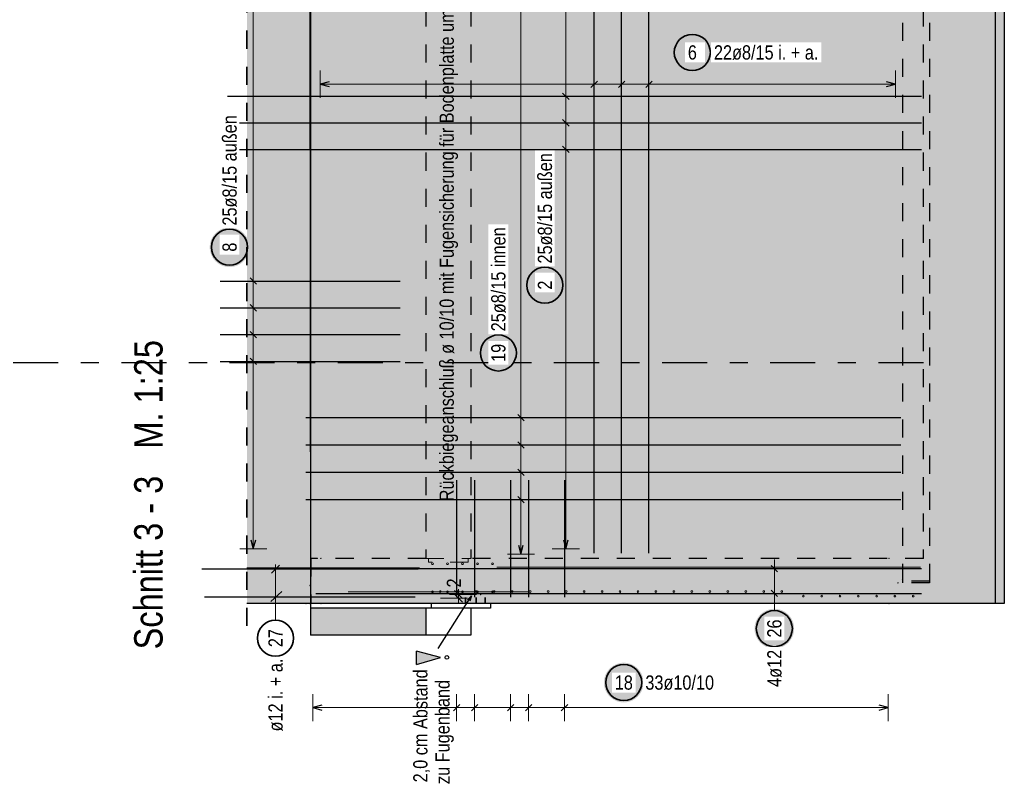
# Model space of a CAD drawing. Header units: millimetres. Extents: x -4 to 30.7, y -2.9 to 30.7.
# Tile 37 of 39: x 20.2 to 25.7, y 13.9 to 18.1. Entities that reach past the tile are written whole.
import ezdxf

# ---------------------------------------------------------------- set-up
doc = ezdxf.new("R2010")
doc.units = ezdxf.units.MM
doc.linetypes.add('DASHDOTX2', pattern=[2, 1, -0.5, 0, -0.5])
doc.linetypes.add('HIDDEN', pattern=[0.375, 0.25, -0.125])
for name, color, linetype, lineweight in [('Achsen', 7, 'Continuous', 20), ('Geschnittene Kanten', 7, 'Continuous', 20), ('nplo Bewehrung', 7, 'Continuous', 20), ('Schraffuren', 7, 'Continuous', 20)]:
    doc.layers.add(name, color=color, linetype=linetype, lineweight=lineweight)
doc.styles.add('Arial Narrow', font='ARIALN.TTF')
doc.dimstyles.new('Arch_Strakon_dimstyle', dxfattribs={"dimtxt": 12.5, "dimasz": 1, "dimexe": 1.25, "dimexo": 0.0625, "dimgap": 1, "dimtad": 0, "dimdec": 5, "dimzin": 12, "dimdsep": 46, "dimtxsty": 'Arial Narrow', "dimblk": 'Arrowhead_Tick', "dimsah": 1, "dimcen": 0, "dimse1": 1, "dimse2": 1, "dimclrd": 6, "dimclrt": 2, "dimazin": 0, "dimtfac": 1, "dimtdec": 4, "dimtmove": 0, "dimatfit": 3, "dimldrblk": 'NONE', "dimfxl": 1, "dimtvp": 1, "dimtolj": 1, "dimtzin": 0, "dimlwd": 13, "dimarcsym": 2})

# ---------------------------------------------------------------- blocks, each defined once
blk = doc.blocks.new('Arrowhead_Tick')
at = {"color": 0, "linetype": 'Continuous', "lineweight": -2}
for p, q in [((0, 10), (0, -5)), ((-1, 0), (0, 0)), ((5, 0), (0, 0))]:
    blk.add_line(p, q, dxfattribs=at)
at = {"color": 2, "linetype": 'Continuous', "lineweight": 35}
blk.add_line((2.21, 2.21), (-2.21, -2.21), dxfattribs=at)
blk = doc.blocks.new('*D16')
at = {"color": 6, "linetype": 'Continuous', "lineweight": 13}
for p, q in [((22.6222, 14.9457), (22.6222, 14.9557)), ((22.6222, 14.9157), (22.6222, 14.9357)), ((22.6222, 14.9057), (22.6222, 14.8957))]:
    blk.add_line(p, q, dxfattribs=at)
at = {"layer": 'Defpoints', "color": 0}
for p in [(22.6222, 14.9357), (22.746, 14.9357), (22.7677, 14.9157)]:
    blk.add_point(p, dxfattribs=at)
at = {"color": 6, "lineweight": 13, "xscale": 0.01, "yscale": 0.01, "zscale": 0.01}
for p, rotation in [((22.6222, 14.9157), 90), ((22.6222, 14.9357), 270)]:
    blk.add_blockref('Arrowhead_Tick', p, dxfattribs=dict(at, rotation=rotation))
at = {"color": 2, "lineweight": 35, "insert": (22.5972, 14.9998), "char_height": 0.07875, "attachment_point": 5, "rotation": 90, "style": 'Arial Narrow'}
blk.add_mtext('\\A1;2', dxfattribs=at)
blk = doc.blocks.new('_None')

msp = doc.modelspace()

# ---------------------------------------------------------------- hatches: boundary and pattern name
at = {"lineweight": 25, "true_color": 0xcef2bf}
for points in [[(25.200965, 14.885658), (25.600965, 14.885658), (25.600965, 19.410669), (25.200965, 19.410669)], [(21.802581, 14.885658), (25.200965, 14.885658), (25.200965, 19.035669), (21.799412, 19.035669)]]:
    msp.add_hatch(color=254, dxfattribs=at).paths.add_polyline_path(points)
at = {"lineweight": 25, "true_color": 0xffffff}
for points in [[(24.029913, 17.941532), (24.029846, 17.945371), (24.029645, 17.949205), (24.02931, 17.95303), (24.028842, 17.956841), (24.028242, 17.960633), (24.027509, 17.964402), (24.026645, 17.968143), (24.025652, 17.971852), (24.024529, 17.975524), (24.023279, 17.979154), (24.021903, 17.982739), (24.020403, 17.986273), (24.01878, 17.989753), (24.017037, 17.993174), (24.015176, 17.996532), (24.013198, 17.999823), (24.011107, 18.003043), (24.008905, 18.006188), (24.006594, 18.009255), (24.004178, 18.012239), (24.001659, 18.015136), (23.99904, 18.017944), (23.996325, 18.020659), (23.993517, 18.023278), (23.99062, 18.025797), (23.987636, 18.028213), (23.984569, 18.030524), (23.981424, 18.032726), (23.978204, 18.034817), (23.974913, 18.036795), (23.971555, 18.038656), (23.968134, 18.040399), (23.964654, 18.042022), (23.96112, 18.043522), (23.957535, 18.044898), (23.953905, 18.046148), (23.950233, 18.047271), (23.946524, 18.048264), (23.942783, 18.049128), (23.939014, 18.049861), (23.935222, 18.050461), (23.931411, 18.050929), (23.927586, 18.051264), (23.923752, 18.051465), (23.919913, 18.051532), (23.916074, 18.051465), (23.91224, 18.051264), (23.908415, 18.050929), (23.904604, 18.050461), (23.900812, 18.049861), (23.897043, 18.049128), (23.893302, 18.048264), (23.889593, 18.047271), (23.885921, 18.046148), (23.882291, 18.044898), (23.878706, 18.043522), (23.875172, 18.042022), (23.871692, 18.040399), (23.868271, 18.038656), (23.864913, 18.036795), (23.861622, 18.034817), (23.858402, 18.032726), (23.855257, 18.030524), (23.85219, 18.028213), (23.849206, 18.025797), (23.846309, 18.023278), (23.843501, 18.020659), (23.840786, 18.017944), (23.838167, 18.015136), (23.835648, 18.012239), (23.833232, 18.009255), (23.830921, 18.006188), (23.828719, 18.003043), (23.826628, 17.999823), (23.82465, 17.996532), (23.822789, 17.993174), (23.821046, 17.989753), (23.819423, 17.986273), (23.817923, 17.982739), (23.816547, 17.979154), (23.815297, 17.975524), (23.814174, 17.971852), (23.81318, 17.968143), (23.812317, 17.964402), (23.811584, 17.960633), (23.810983, 17.956841), (23.810516, 17.95303), (23.810181, 17.949205), (23.80998, 17.945371), (23.809913, 17.941532), (23.80998, 17.937693), (23.810181, 17.933859), (23.810516, 17.930034), (23.810983, 17.926223), (23.811584, 17.922431), (23.812317, 17.918662), (23.81318, 17.91492), (23.814174, 17.911212), (23.815297, 17.90754), (23.816547, 17.90391), (23.817923, 17.900325), (23.819423, 17.896791), (23.821046, 17.893311), (23.822789, 17.88989), (23.82465, 17.886532), (23.826628, 17.883241), (23.828719, 17.880021), (23.830921, 17.876876), (23.833232, 17.873809), (23.835648, 17.870825), (23.838167, 17.867928), (23.840786, 17.865119), (23.843501, 17.862405), (23.846309, 17.859786), (23.849206, 17.857267), (23.85219, 17.854851), (23.855257, 17.85254), (23.858402, 17.850338), (23.861622, 17.848247), (23.864913, 17.846269), (23.868271, 17.844408), (23.871692, 17.842665), (23.875172, 17.841042), (23.878706, 17.839542), (23.882291, 17.838166), (23.885921, 17.836916), (23.889593, 17.835793), (23.893302, 17.834799), (23.897043, 17.833936), (23.900812, 17.833203), (23.904604, 17.832602), (23.908415, 17.832134), (23.91224, 17.8318), (23.916074, 17.831599), (23.919913, 17.831532), (23.923752, 17.831599), (23.927586, 17.8318), (23.931411, 17.832134), (23.935222, 17.832602), (23.939014, 17.833203), (23.942783, 17.833936), (23.946524, 17.834799), (23.950233, 17.835793), (23.953905, 17.836916), (23.957535, 17.838166), (23.96112, 17.839542), (23.964654, 17.841042), (23.968134, 17.842665), (23.971555, 17.844408), (23.974913, 17.846269), (23.978204, 17.848247), (23.981424, 17.850338), (23.984569, 17.85254), (23.987636, 17.854851), (23.99062, 17.857267), (23.993517, 17.859786), (23.996325, 17.862405), (23.99904, 17.865119), (24.001659, 17.867928), (24.004178, 17.870825), (24.006594, 17.873809), (24.008905, 17.876876), (24.011107, 17.880021), (24.013198, 17.883241), (24.015176, 17.886532), (24.017037, 17.88989), (24.01878, 17.893311), (24.020403, 17.896791), (24.021903, 17.900325), (24.023279, 17.90391), (24.024529, 17.90754), (24.025652, 17.911212), (24.026645, 17.91492), (24.027509, 17.918662), (24.028242, 17.922431), (24.028842, 17.926223), (24.02931, 17.930034), (24.029645, 17.933859)], [(21.462309, 16.861414), (21.462242, 16.865253), (21.462041, 16.869087), (21.461706, 16.872912), (21.461238, 16.876723), (21.460638, 16.880516), (21.459905, 16.884285), (21.459042, 16.888026), (21.458048, 16.891734), (21.456925, 16.895406), (21.455675, 16.899036), (21.454299, 16.902621), (21.452799, 16.906155), (21.451176, 16.909635), (21.449433, 16.913056), (21.447572, 16.916414), (21.445594, 16.919705), (21.443503, 16.922925), (21.441301, 16.926071), (21.43899, 16.929137), (21.436574, 16.932121), (21.434055, 16.935019), (21.431436, 16.937827), (21.428721, 16.940542), (21.425913, 16.94316), (21.423016, 16.945679), (21.420032, 16.948095), (21.416965, 16.950406), (21.41382, 16.952608), (21.4106, 16.9547), (21.407309, 16.956677), (21.403951, 16.958538), (21.40053, 16.960282), (21.39705, 16.961904), (21.393516, 16.963404), (21.389931, 16.96478), (21.386301, 16.96603), (21.382629, 16.967153), (21.37892, 16.968147), (21.375179, 16.96901), (21.37141, 16.969743), (21.367618, 16.970344), (21.363807, 16.970812), (21.359982, 16.971146), (21.356148, 16.971347), (21.352309, 16.971414), (21.34847, 16.971347), (21.344636, 16.971146), (21.340811, 16.970812), (21.337, 16.970344), (21.333208, 16.969743), (21.329439, 16.96901), (21.325698, 16.968147), (21.321989, 16.967153), (21.318317, 16.96603), (21.314687, 16.96478), (21.311102, 16.963404), (21.307568, 16.961904), (21.304088, 16.960282), (21.300667, 16.958538), (21.297309, 16.956677), (21.294018, 16.9547), (21.290798, 16.952608), (21.287653, 16.950406), (21.284586, 16.948095), (21.281602, 16.945679), (21.278705, 16.94316), (21.275897, 16.940542), (21.273182, 16.937827), (21.270563, 16.935019), (21.268044, 16.932121), (21.265628, 16.929137), (21.263317, 16.926071), (21.261115, 16.922925), (21.259024, 16.919705), (21.257046, 16.916414), (21.255185, 16.913056), (21.253442, 16.909635), (21.251819, 16.906155), (21.250319, 16.902621), (21.248943, 16.899036), (21.247693, 16.895406), (21.24657, 16.891734), (21.245576, 16.888026), (21.244713, 16.884285), (21.24398, 16.880516), (21.243379, 16.876723), (21.242912, 16.872912), (21.242577, 16.869087), (21.242376, 16.865253), (21.242309, 16.861414), (21.242376, 16.857575), (21.242577, 16.853741), (21.242912, 16.849916), (21.243379, 16.846105), (21.24398, 16.842313), (21.244713, 16.838544), (21.245576, 16.834803), (21.24657, 16.831094), (21.247693, 16.827422), (21.248943, 16.823792), (21.250319, 16.820208), (21.251819, 16.816673), (21.253442, 16.813193), (21.255185, 16.809772), (21.257046, 16.806414), (21.259024, 16.803123), (21.261115, 16.799903), (21.263317, 16.796758), (21.265628, 16.793691), (21.268044, 16.790708), (21.270563, 16.78781), (21.273182, 16.785002), (21.275897, 16.782287), (21.278705, 16.779668), (21.281602, 16.777149), (21.284586, 16.774733), (21.287653, 16.772422), (21.290798, 16.77022), (21.294018, 16.768129), (21.297309, 16.766151), (21.300667, 16.76429), (21.304088, 16.762547), (21.307568, 16.760924), (21.311102, 16.759424), (21.314687, 16.758048), (21.318317, 16.756798), (21.321989, 16.755675), (21.325698, 16.754682), (21.329439, 16.753818), (21.333208, 16.753085), (21.337, 16.752485), (21.340811, 16.752017), (21.344636, 16.751682), (21.34847, 16.751481), (21.352309, 16.751414), (21.356148, 16.751481), (21.359982, 16.751682), (21.363807, 16.752017), (21.367618, 16.752485), (21.37141, 16.753085), (21.375179, 16.753818), (21.37892, 16.754682), (21.382629, 16.755675), (21.386301, 16.756798), (21.389931, 16.758048), (21.393516, 16.759424), (21.39705, 16.760924), (21.40053, 16.762547), (21.403951, 16.76429), (21.407309, 16.766151), (21.4106, 16.768129), (21.41382, 16.77022), (21.416965, 16.772422), (21.420032, 16.774733), (21.423016, 16.777149), (21.425913, 16.779668), (21.428721, 16.782287), (21.431436, 16.785002), (21.434055, 16.78781), (21.436574, 16.790708), (21.43899, 16.793691), (21.441301, 16.796758), (21.443503, 16.799903), (21.445594, 16.803123), (21.447572, 16.806414), (21.449433, 16.809772), (21.451176, 16.813193), (21.452799, 16.816673), (21.454299, 16.820208), (21.455675, 16.823792), (21.456925, 16.827422), (21.458048, 16.831094), (21.459042, 16.834803), (21.459905, 16.838544), (21.460638, 16.842313), (21.461238, 16.846105), (21.461706, 16.849916), (21.462041, 16.853741)], [(23.211924, 16.650911), (23.211857, 16.65475), (23.211656, 16.658584), (23.211322, 16.662409), (23.210854, 16.66622), (23.210253, 16.670012), (23.20952, 16.673781), (23.208657, 16.677522), (23.207663, 16.681231), (23.20654, 16.684903), (23.20529, 16.688533), (23.203914, 16.692118), (23.202414, 16.695652), (23.200792, 16.699132), (23.199048, 16.702553), (23.197187, 16.705911), (23.19521, 16.709202), (23.193118, 16.712422), (23.190916, 16.715567), (23.188605, 16.718634), (23.186189, 16.721618), (23.18367, 16.724515), (23.181052, 16.727323), (23.178337, 16.730038), (23.175529, 16.732657), (23.172631, 16.735176), (23.169647, 16.737592), (23.166581, 16.739903), (23.163435, 16.742105), (23.160215, 16.744196), (23.156924, 16.746174), (23.153566, 16.748035), (23.150145, 16.749778), (23.146665, 16.751401), (23.143131, 16.752901), (23.139546, 16.754277), (23.135916, 16.755527), (23.132244, 16.75665), (23.128536, 16.757644), (23.124795, 16.758507), (23.121026, 16.75924), (23.117233, 16.759841), (23.113422, 16.760308), (23.109597, 16.760643), (23.105763, 16.760844), (23.101924, 16.760911), (23.098085, 16.760844), (23.094251, 16.760643), (23.090426, 16.760308), (23.086615, 16.759841), (23.082823, 16.75924), (23.079054, 16.758507), (23.075313, 16.757644), (23.071604, 16.75665), (23.067932, 16.755527), (23.064302, 16.754277), (23.060718, 16.752901), (23.057183, 16.751401), (23.053703, 16.749778), (23.050282, 16.748035), (23.046924, 16.746174), (23.043633, 16.744196), (23.040413, 16.742105), (23.037268, 16.739903), (23.034201, 16.737592), (23.031218, 16.735176), (23.02832, 16.732657), (23.025512, 16.730038), (23.022797, 16.727323), (23.020178, 16.724515), (23.017659, 16.721618), (23.015243, 16.718634), (23.012932, 16.715567), (23.01073, 16.712422), (23.008639, 16.709202), (23.006661, 16.705911), (23.0048, 16.702553), (23.003057, 16.699132), (23.001434, 16.695652), (22.999934, 16.692118), (22.998558, 16.688533), (22.997308, 16.684903), (22.996185, 16.681231), (22.995192, 16.677522), (22.994328, 16.673781), (22.993595, 16.670012), (22.992995, 16.66622), (22.992527, 16.662409), (22.992192, 16.658584), (22.991991, 16.65475), (22.991924, 16.650911), (22.991991, 16.647072), (22.992192, 16.643238), (22.992527, 16.639413), (22.992995, 16.635602), (22.993595, 16.63181), (22.994328, 16.628041), (22.995192, 16.6243), (22.996185, 16.620591), (22.997308, 16.616919), (22.998558, 16.613289), (22.999934, 16.609704), (23.001434, 16.60617), (23.003057, 16.60269), (23.0048, 16.599269), (23.006661, 16.595911), (23.008639, 16.59262), (23.01073, 16.5894), (23.012932, 16.586255), (23.015243, 16.583188), (23.017659, 16.580204), (23.020178, 16.577307), (23.022797, 16.574499), (23.025512, 16.571784), (23.02832, 16.569165), (23.031218, 16.566646), (23.034201, 16.56423), (23.037268, 16.561919), (23.040413, 16.559717), (23.043633, 16.557626), (23.046924, 16.555648), (23.050282, 16.553787), (23.053703, 16.552044), (23.057183, 16.550421), (23.060718, 16.548921), (23.064302, 16.547545), (23.067932, 16.546295), (23.071604, 16.545172), (23.075313, 16.544178), (23.079054, 16.543315), (23.082823, 16.542582), (23.086615, 16.541982), (23.090426, 16.541514), (23.094251, 16.541179), (23.098085, 16.540978), (23.101924, 16.540911), (23.105763, 16.540978), (23.109597, 16.541179), (23.113422, 16.541514), (23.117233, 16.541982), (23.121026, 16.542582), (23.124795, 16.543315), (23.128536, 16.544178), (23.132244, 16.545172), (23.135916, 16.546295), (23.139546, 16.547545), (23.143131, 16.548921), (23.146665, 16.550421), (23.150145, 16.552044), (23.153566, 16.553787), (23.156924, 16.555648), (23.160215, 16.557626), (23.163435, 16.559717), (23.166581, 16.561919), (23.169647, 16.56423), (23.172631, 16.566646), (23.175529, 16.569165), (23.178337, 16.571784), (23.181052, 16.574499), (23.18367, 16.577307), (23.186189, 16.580204), (23.188605, 16.583188), (23.190916, 16.586255), (23.193118, 16.5894), (23.19521, 16.59262), (23.197187, 16.595911), (23.199048, 16.599269), (23.200792, 16.60269), (23.202414, 16.60617), (23.203914, 16.609704), (23.20529, 16.613289), (23.20654, 16.616919), (23.207663, 16.620591), (23.208657, 16.6243), (23.20952, 16.628041), (23.210253, 16.63181), (23.210854, 16.635602), (23.211322, 16.639413), (23.211656, 16.643238)], [(22.953744, 16.274987), (22.953677, 16.278826), (22.953476, 16.28266), (22.953142, 16.286485), (22.952674, 16.290296), (22.952073, 16.294088), (22.95134, 16.297857), (22.950477, 16.301598), (22.949483, 16.305307), (22.94836, 16.308978), (22.94711, 16.312609), (22.945734, 16.316193), (22.944234, 16.319728), (22.942612, 16.323207), (22.940868, 16.326628), (22.939007, 16.329987), (22.937029, 16.333278), (22.934938, 16.336498), (22.932736, 16.339643), (22.930425, 16.342709), (22.928009, 16.345693), (22.92549, 16.348591), (22.922872, 16.351399), (22.920157, 16.354114), (22.917349, 16.356733), (22.914451, 16.359251), (22.911467, 16.361668), (22.908401, 16.363978), (22.905255, 16.366181), (22.902035, 16.368272), (22.898744, 16.370249), (22.895386, 16.372111), (22.891965, 16.373854), (22.888485, 16.375477), (22.884951, 16.376977), (22.881366, 16.378353), (22.877736, 16.379603), (22.874064, 16.380725), (22.870356, 16.381719), (22.866614, 16.382583), (22.862845, 16.383315), (22.859053, 16.383916), (22.855242, 16.384384), (22.851417, 16.384719), (22.847583, 16.38492), (22.843744, 16.384987), (22.839905, 16.38492), (22.836071, 16.384719), (22.832246, 16.384384), (22.828435, 16.383916), (22.824643, 16.383315), (22.820874, 16.382583), (22.817133, 16.381719), (22.813424, 16.380725), (22.809752, 16.379603), (22.806122, 16.378353), (22.802537, 16.376977), (22.799003, 16.375477), (22.795523, 16.373854), (22.792102, 16.372111), (22.788744, 16.370249), (22.785453, 16.368272), (22.782233, 16.366181), (22.779088, 16.363978), (22.776021, 16.361668), (22.773038, 16.359251), (22.77014, 16.356733), (22.767332, 16.354114), (22.764617, 16.351399), (22.761998, 16.348591), (22.759479, 16.345693), (22.757063, 16.342709), (22.754752, 16.339643), (22.75255, 16.336498), (22.750459, 16.333278), (22.748481, 16.329987), (22.74662, 16.326628), (22.744877, 16.323207), (22.743254, 16.319728), (22.741754, 16.316193), (22.740378, 16.312609), (22.739128, 16.308978), (22.738005, 16.305307), (22.737012, 16.301598), (22.736148, 16.297857), (22.735415, 16.294088), (22.734815, 16.290296), (22.734347, 16.286485), (22.734012, 16.28266), (22.733811, 16.278826), (22.733744, 16.274987), (22.733811, 16.271148), (22.734012, 16.267313), (22.734347, 16.263488), (22.734815, 16.259678), (22.735415, 16.255885), (22.736148, 16.252116), (22.737012, 16.248375), (22.738005, 16.244667), (22.739128, 16.240995), (22.740378, 16.237364), (22.741754, 16.23378), (22.743254, 16.230246), (22.744877, 16.226766), (22.74662, 16.223345), (22.748481, 16.219987), (22.750459, 16.216695), (22.75255, 16.213475), (22.754752, 16.21033), (22.757063, 16.207264), (22.759479, 16.20428), (22.761998, 16.201382), (22.764617, 16.198574), (22.767332, 16.195859), (22.77014, 16.193241), (22.773038, 16.190722), (22.776021, 16.188305), (22.779088, 16.185995), (22.782233, 16.183792), (22.785453, 16.181701), (22.788744, 16.179724), (22.792102, 16.177862), (22.795523, 16.176119), (22.799003, 16.174497), (22.802537, 16.172996), (22.806122, 16.17162), (22.809752, 16.17037), (22.813424, 16.169248), (22.817133, 16.168254), (22.820874, 16.16739), (22.824643, 16.166658), (22.828435, 16.166057), (22.832246, 16.165589), (22.836071, 16.165255), (22.839905, 16.165054), (22.843744, 16.164987), (22.847583, 16.165054), (22.851417, 16.165255), (22.855242, 16.165589), (22.859053, 16.166057), (22.862845, 16.166658), (22.866614, 16.16739), (22.870356, 16.168254), (22.874064, 16.169248), (22.877736, 16.17037), (22.881366, 16.17162), (22.884951, 16.172996), (22.888485, 16.174497), (22.891965, 16.176119), (22.895386, 16.177862), (22.898744, 16.179724), (22.902035, 16.181701), (22.905255, 16.183792), (22.908401, 16.185995), (22.911467, 16.188305), (22.914451, 16.190722), (22.917349, 16.193241), (22.920157, 16.195859), (22.922872, 16.198574), (22.92549, 16.201382), (22.928009, 16.20428), (22.930425, 16.207264), (22.932736, 16.21033), (22.934938, 16.213475), (22.937029, 16.216695), (22.939007, 16.219987), (22.940868, 16.223345), (22.942612, 16.226766), (22.944234, 16.230246), (22.945734, 16.23378), (22.94711, 16.237364), (22.94836, 16.240995), (22.949483, 16.244667), (22.950477, 16.248375), (22.95134, 16.252116), (22.952073, 16.255885), (22.952674, 16.259678), (22.953142, 16.263488), (22.953476, 16.267313)], [(24.485, 14.746472), (24.484933, 14.750311), (24.484732, 14.754146), (24.484397, 14.757971), (24.483929, 14.761781), (24.483329, 14.765574), (24.482596, 14.769343), (24.481733, 14.773084), (24.480739, 14.776792), (24.479616, 14.780464), (24.478366, 14.784095), (24.47699, 14.787679), (24.47549, 14.791213), (24.473867, 14.794693), (24.472124, 14.798114), (24.470263, 14.801472), (24.468285, 14.804763), (24.466194, 14.807984), (24.463992, 14.811129), (24.461681, 14.814195), (24.459265, 14.817179), (24.456746, 14.820077), (24.454127, 14.822885), (24.451412, 14.8256), (24.448604, 14.828218), (24.445707, 14.830737), (24.442723, 14.833154), (24.439656, 14.835464), (24.436511, 14.837667), (24.433291, 14.839758), (24.43, 14.841735), (24.426642, 14.843597), (24.423221, 14.84534), (24.419741, 14.846962), (24.416207, 14.848463), (24.412622, 14.849839), (24.408992, 14.851089), (24.40532, 14.852211), (24.401611, 14.853205), (24.39787, 14.854069), (24.394101, 14.854801), (24.390309, 14.855402), (24.386498, 14.85587), (24.382673, 14.856204), (24.378839, 14.856405), (24.375, 14.856472), (24.371161, 14.856405), (24.367327, 14.856204), (24.363502, 14.85587), (24.359691, 14.855402), (24.355899, 14.854801), (24.35213, 14.854069), (24.348389, 14.853205), (24.34468, 14.852211), (24.341008, 14.851089), (24.337378, 14.849839), (24.333793, 14.848463), (24.330259, 14.846962), (24.326779, 14.84534), (24.323358, 14.843597), (24.32, 14.841735), (24.316709, 14.839758), (24.313489, 14.837667), (24.310344, 14.835464), (24.307277, 14.833154), (24.304293, 14.830737), (24.301396, 14.828218), (24.298588, 14.8256), (24.295873, 14.822885), (24.293254, 14.820077), (24.290735, 14.817179), (24.288319, 14.814195), (24.286008, 14.811129), (24.283806, 14.807984), (24.281715, 14.804763), (24.279737, 14.801472), (24.277876, 14.798114), (24.276133, 14.794693), (24.27451, 14.791213), (24.27301, 14.787679), (24.271634, 14.784095), (24.270384, 14.780464), (24.269261, 14.776792), (24.268267, 14.773084), (24.267404, 14.769343), (24.266671, 14.765574), (24.266071, 14.761781), (24.265603, 14.757971), (24.265268, 14.754146), (24.265067, 14.750311), (24.265, 14.746472), (24.265067, 14.742633), (24.265268, 14.738799), (24.265603, 14.734974), (24.266071, 14.731163), (24.266671, 14.727371), (24.267404, 14.723602), (24.268267, 14.719861), (24.269261, 14.716152), (24.270384, 14.712481), (24.271634, 14.70885), (24.27301, 14.705266), (24.27451, 14.701731), (24.276133, 14.698252), (24.277876, 14.694831), (24.279737, 14.691472), (24.281715, 14.688181), (24.283806, 14.684961), (24.286008, 14.681816), (24.288319, 14.67875), (24.290735, 14.675766), (24.293254, 14.672868), (24.295873, 14.67006), (24.298588, 14.667345), (24.301396, 14.664726), (24.304293, 14.662207), (24.307277, 14.659791), (24.310344, 14.657481), (24.313489, 14.655278), (24.316709, 14.653187), (24.32, 14.65121), (24.323358, 14.649348), (24.326779, 14.647605), (24.330259, 14.645982), (24.333793, 14.644482), (24.337378, 14.643106), (24.341008, 14.641856), (24.34468, 14.640734), (24.348389, 14.63974), (24.35213, 14.638876), (24.355899, 14.638144), (24.359691, 14.637543), (24.363502, 14.637075), (24.367327, 14.63674), (24.371161, 14.636539), (24.375, 14.636472), (24.378839, 14.636539), (24.382673, 14.63674), (24.386498, 14.637075), (24.390309, 14.637543), (24.394101, 14.638144), (24.39787, 14.638876), (24.401611, 14.63974), (24.40532, 14.640734), (24.408992, 14.641856), (24.412622, 14.643106), (24.416207, 14.644482), (24.419741, 14.645982), (24.423221, 14.647605), (24.426642, 14.649348), (24.43, 14.65121), (24.433291, 14.653187), (24.436511, 14.655278), (24.439656, 14.657481), (24.442723, 14.659791), (24.445707, 14.662207), (24.448604, 14.664726), (24.451412, 14.667345), (24.454127, 14.67006), (24.456746, 14.672868), (24.459265, 14.675766), (24.461681, 14.67875), (24.463992, 14.681816), (24.466194, 14.684961), (24.468285, 14.688181), (24.470263, 14.691472), (24.472124, 14.694831), (24.473867, 14.698252), (24.47549, 14.701731), (24.47699, 14.705266), (24.478366, 14.70885), (24.479616, 14.712481), (24.480739, 14.716152), (24.481733, 14.719861), (24.482596, 14.723602), (24.483329, 14.727371), (24.483929, 14.731163), (24.484397, 14.734974), (24.484732, 14.738799)], [(23.649296, 14.447478), (23.649229, 14.451317), (23.649028, 14.455151), (23.648693, 14.458976), (23.648225, 14.462787), (23.647625, 14.466579), (23.646892, 14.470348), (23.646028, 14.47409), (23.645034, 14.477798), (23.643912, 14.48147), (23.642662, 14.4851), (23.641286, 14.488685), (23.639786, 14.492219), (23.638163, 14.495699), (23.63642, 14.49912), (23.634559, 14.502478), (23.632581, 14.505769), (23.63049, 14.508989), (23.628288, 14.512134), (23.625977, 14.515201), (23.623561, 14.518185), (23.621042, 14.521082), (23.618423, 14.523891), (23.615708, 14.526605), (23.6129, 14.529224), (23.610002, 14.531743), (23.607018, 14.534159), (23.603952, 14.53647), (23.600807, 14.538672), (23.597587, 14.540763), (23.594296, 14.542741), (23.590938, 14.544602), (23.587517, 14.546345), (23.584037, 14.547968), (23.580502, 14.549468), (23.576918, 14.550844), (23.573288, 14.552094), (23.569616, 14.553217), (23.565907, 14.554211), (23.562166, 14.555074), (23.558397, 14.555807), (23.554605, 14.556408), (23.550794, 14.556876), (23.546969, 14.55721), (23.543135, 14.557411), (23.539296, 14.557478), (23.535457, 14.557411), (23.531623, 14.55721), (23.527798, 14.556876), (23.523987, 14.556408), (23.520194, 14.555807), (23.516425, 14.555074), (23.512684, 14.554211), (23.508976, 14.553217), (23.505304, 14.552094), (23.501673, 14.550844), (23.498089, 14.549468), (23.494555, 14.547968), (23.491075, 14.546345), (23.487654, 14.544602), (23.484296, 14.542741), (23.481005, 14.540763), (23.477784, 14.538672), (23.474639, 14.53647), (23.471573, 14.534159), (23.468589, 14.531743), (23.465691, 14.529224), (23.462883, 14.526605), (23.460168, 14.523891), (23.45755, 14.521082), (23.455031, 14.518185), (23.452615, 14.515201), (23.450304, 14.512134), (23.448102, 14.508989), (23.44601, 14.505769), (23.444033, 14.502478), (23.442171, 14.49912), (23.440428, 14.495699), (23.438806, 14.492219), (23.437305, 14.488685), (23.43593, 14.4851), (23.434679, 14.48147), (23.433557, 14.477798), (23.432563, 14.47409), (23.431699, 14.470348), (23.430967, 14.466579), (23.430366, 14.462787), (23.429898, 14.458976), (23.429564, 14.455151), (23.429363, 14.451317), (23.429296, 14.447478), (23.429363, 14.443639), (23.429564, 14.439805), (23.429898, 14.43598), (23.430366, 14.432169), (23.430967, 14.428377), (23.431699, 14.424608), (23.432563, 14.420867), (23.433557, 14.417158), (23.434679, 14.413486), (23.43593, 14.409856), (23.437305, 14.406271), (23.438806, 14.402737), (23.440428, 14.399257), (23.442171, 14.395836), (23.444033, 14.392478), (23.44601, 14.389187), (23.448102, 14.385967), (23.450304, 14.382822), (23.452615, 14.379755), (23.455031, 14.376771), (23.45755, 14.373874), (23.460168, 14.371066), (23.462883, 14.368351), (23.465691, 14.365732), (23.468589, 14.363213), (23.471573, 14.360797), (23.474639, 14.358486), (23.477784, 14.356284), (23.481005, 14.354193), (23.484296, 14.352215), (23.487654, 14.350354), (23.491075, 14.348611), (23.494555, 14.346988), (23.498089, 14.345488), (23.501673, 14.344112), (23.505304, 14.342862), (23.508976, 14.341739), (23.512684, 14.340746), (23.516425, 14.339882), (23.520194, 14.339149), (23.523987, 14.338549), (23.527798, 14.338081), (23.531623, 14.337746), (23.535457, 14.337545), (23.539296, 14.337478), (23.543135, 14.337545), (23.546969, 14.337746), (23.550794, 14.338081), (23.554605, 14.338549), (23.558397, 14.339149), (23.562166, 14.339882), (23.565907, 14.340746), (23.569616, 14.341739), (23.573288, 14.342862), (23.576918, 14.344112), (23.580502, 14.345488), (23.584037, 14.346988), (23.587517, 14.348611), (23.590938, 14.350354), (23.594296, 14.352215), (23.597587, 14.354193), (23.600807, 14.356284), (23.603952, 14.358486), (23.607018, 14.360797), (23.610002, 14.363213), (23.6129, 14.365732), (23.615708, 14.368351), (23.618423, 14.371066), (23.621042, 14.373874), (23.623561, 14.376771), (23.625977, 14.379755), (23.628288, 14.382822), (23.63049, 14.385967), (23.632581, 14.389187), (23.634559, 14.392478), (23.63642, 14.395836), (23.638163, 14.399257), (23.639786, 14.402737), (23.641286, 14.406271), (23.642662, 14.409856), (23.643912, 14.413486), (23.645034, 14.417158), (23.646028, 14.420867), (23.646892, 14.424608), (23.647625, 14.428377), (23.648225, 14.432169), (23.648693, 14.43598), (23.649028, 14.439805)]]:
    msp.add_hatch(color=7, dxfattribs=at).paths.add_polyline_path(points)
at = {"lineweight": 25, "true_color": 0xff0000}
msp.add_hatch(color=1, dxfattribs=at).paths.add_polyline_path([(22.388928, 14.622116), (22.522972, 14.586895), (22.388928, 14.547427)])
at = {"layer": 'Schraffuren', "lineweight": 25, "true_color": 0xd7ffd7}
for points in [[(21.448994, 14.885658), (21.800965, 14.885662), (21.800965, 18.937206), (21.448994, 18.937206)], [(21.800965, 14.710662), (22.440965, 14.710662), (22.440965, 14.860658), (21.800965, 14.860662)]]:
    msp.add_hatch(color=254, dxfattribs=at).paths.add_polyline_path(points)
at = {"layer": 'Schraffuren', "lineweight": 25, "true_color": 0xeaffea}
msp.add_hatch(color=7, dxfattribs=at).paths.add_polyline_path([(25.600965, 14.885658), (25.650965, 14.885658), (25.650965, 18.471466), (25.600965, 18.471466)])

# ---------------------------------------------------------------- linework, layer by layer
at = {"color": 2, "linetype": 'HIDDEN', "lineweight": 35, "ltscale": 0.25}
msp.add_line((21.448994, 19.062206), (21.448994, 14.760662), dxfattribs=at)
at = {"color": 3, "linetype": 'HIDDEN', "lineweight": 25, "ltscale": 0.25}
for p, q in [((25.085965, 18.905665), (25.085965, 15.010662)), ((25.235965, 18.905665), (25.235965, 15.010662)), ((22.440965, 18.785669), (22.440965, 15.135662)), ((22.690965, 18.785669), (22.690965, 15.135662)), ((25.200965, 18.785669), (25.200965, 15.135662)), ((21.802581, 15.135662), (21.802581, 14.885662)), ((22.440965, 15.135662), (21.802581, 15.135662)), ((25.200965, 15.135662), (22.690965, 15.135662)), ((25.235965, 15.010662), (25.085965, 15.010662)), ((25.085965, 15.010662), (25.085965, 15.000662)), ((25.235965, 15.000662), (25.085965, 15.000662)), ((25.235965, 15.010662), (25.235965, 15.000662)), ((22.470965, 14.885658), (22.470965, 14.860658))]:
    msp.add_line(p, q, dxfattribs=at)
at = {"color": 5, "linetype": 'Continuous', "lineweight": 18}
for p, q in [((21.48403, 18.751669), (21.48403, 15.189665)), ((22.968741, 18.791663), (22.968746, 15.159658)), ((23.218103, 18.731671), (23.218106, 15.189663)), ((21.855559, 17.84033), (21.855559, 17.69033)), ((23.375352, 17.69033), (23.375352, 17.84033)), ((23.527331, 17.69033), (23.527331, 17.84033)), ((23.67931, 17.69033), (23.67931, 17.84033)), ((25.047123, 17.69033), (25.047123, 17.84033)), ((25.047123, 17.76533), (21.855559, 17.76533)), ((23.293104, 17.698585), (23.143104, 17.698585)), ((23.293104, 17.551002), (23.143104, 17.551002)), ((23.293104, 17.403418), (23.143104, 17.403418)), ((21.55903, 16.673833), (21.40903, 16.673833)), ((21.55903, 16.525416), (21.40903, 16.525416)), ((21.55903, 16.377), (21.40903, 16.377)), ((21.55903, 16.228583), (21.40903, 16.228583)), ((23.043745, 15.916326), (22.893745, 15.916326)), ((23.043745, 15.764993), (22.893745, 15.764992)), ((23.043745, 15.613659), (22.893745, 15.613659)), ((23.043745, 15.462326), (22.893745, 15.462325)), ((21.40903, 15.189665), (21.55903, 15.189665)), ((23.143106, 15.189663), (23.293106, 15.189663)), ((22.893746, 15.159658), (23.043746, 15.159658)), ((21.607479, 14.793372), (21.607479, 15.101673)), ((24.3, 15.079662), (24.45, 15.079662)), ((24.3, 15.079662), (24.45, 15.079662)), ((24.375, 14.891663), (24.375, 15.129662)), ((24.3, 14.941663), (24.45, 14.941663)), ((24.3, 14.941663), (24.45, 14.941663)), ((24.375, 14.846472), (24.375, 14.891663)), ((21.813827, 14.383454), (21.813827, 14.233454)), ((22.612079, 14.233454), (22.612079, 14.383454)), ((22.711861, 14.233454), (22.711861, 14.383454)), ((22.911424, 14.233454), (22.911424, 14.383454)), ((23.011205, 14.233454), (23.011205, 14.383454)), ((23.210768, 14.233454), (23.210768, 14.383454)), ((25.006835, 14.233454), (25.006835, 14.383454)), ((25.006835, 14.308454), (21.813827, 14.308454))]:
    msp.add_line(p, q, dxfattribs=at)
at = {"color": 3, "linetype": 'Continuous', "lineweight": 25}
for p, q in [((23.375352, 15.165628), (23.375352, 18.765628)), ((23.527331, 15.165628), (23.527331, 18.765628)), ((23.67931, 15.165628), (23.67931, 18.765628)), ((21.905559, 17.778728), (21.855559, 17.76533)), ((21.855559, 17.76533), (21.905559, 17.751933)), ((23.357674, 17.747653), (23.393029, 17.783008)), ((23.509653, 17.747653), (23.545009, 17.783008)), ((23.661632, 17.747653), (23.696988, 17.783008)), ((25.047123, 17.76533), (24.997123, 17.778728)), ((24.997123, 17.751933), (25.047123, 17.76533)), ((23.235782, 17.680908), (23.200426, 17.716263)), ((21.340965, 17.698583), (25.190965, 17.698587)), ((21.340965, 17.551), (25.190965, 17.551004)), ((23.235782, 17.533324), (23.200426, 17.568679)), ((21.340965, 17.403416), (25.190965, 17.40342)), ((23.235782, 17.38574), (23.200427, 17.421096)), ((21.299419, 16.673833), (22.299419, 16.673833)), ((21.501708, 16.656155), (21.466353, 16.691511)), ((21.299419, 16.525416), (22.299419, 16.525416)), ((21.501708, 16.507739), (21.466353, 16.543094)), ((21.501708, 16.359322), (21.466353, 16.394677)), ((21.299418, 16.377), (22.299418, 16.377)), ((21.299417, 16.228583), (22.299417, 16.228583)), ((21.501708, 16.210905), (21.466353, 16.24626)), ((21.775965, 15.916324), (25.075965, 15.916329)), ((22.986422, 15.898648), (22.951067, 15.934004)), ((21.775965, 15.764991), (25.075965, 15.764995)), ((22.986423, 15.747315), (22.951067, 15.78267)), ((22.986423, 15.595981), (22.951067, 15.631337)), ((21.775965, 15.613657), (25.075965, 15.613662)), ((22.612079, 15.570661), (22.612079, 14.920661)), ((22.711861, 15.570661), (22.711861, 14.920661)), ((22.911424, 15.570661), (22.911424, 14.920661)), ((23.011205, 15.570661), (23.011205, 14.920661)), ((23.210768, 15.57066), (23.210768, 14.92066)), ((21.775965, 15.462324), (25.075965, 15.462328)), ((22.986423, 15.444648), (22.951068, 15.480003)), ((21.470633, 15.239665), (21.48403, 15.189665)), ((21.48403, 15.189665), (21.497428, 15.239665)), ((22.955348, 15.209658), (22.968746, 15.159658)), ((22.968746, 15.159658), (22.982143, 15.209658)), ((23.204709, 15.239663), (23.218106, 15.189663)), ((23.218106, 15.189663), (23.231504, 15.239663)), ((21.629576, 15.09877), (21.585382, 15.054576)), ((21.830898, 15.079662), (25.190965, 15.079662)), ((21.830898, 15.079662), (25.190965, 15.079662)), ((24.357322, 15.097339), (24.392678, 15.061984)), ((24.357322, 15.097339), (24.392678, 15.061984)), ((22.397997, 15.076673), (21.197997, 15.076673)), ((21.212465, 14.922561), (22.38285, 14.922561)), ((21.580591, 14.897603), (21.64329, 14.953336)), ((21.830898, 14.941663), (25.190965, 14.941663)), ((21.830898, 14.941663), (25.190965, 14.941663)), ((24.357322, 14.959341), (24.392678, 14.923985)), ((24.357322, 14.959341), (24.392678, 14.923985)), ((21.800965, 14.885662), (21.800965, 14.860662)), ((21.802581, 14.885658), (21.800965, 14.885658)), ((22.800965, 14.860658), (22.440965, 14.860658)), ((22.690965, 14.860662), (22.690965, 14.710662)), ((22.800965, 14.885658), (22.800965, 14.860658)), ((22.690965, 14.710662), (22.440965, 14.710662)), ((21.863827, 14.321852), (21.813827, 14.308454)), ((22.594401, 14.290777), (22.629757, 14.326132)), ((22.694183, 14.290777), (22.729538, 14.326132)), ((22.893746, 14.290777), (22.929101, 14.326132)), ((22.993527, 14.290777), (23.028883, 14.326132)), ((23.19309, 14.290777), (23.228446, 14.326132)), ((25.006835, 14.308454), (24.956835, 14.321852)), ((21.813827, 14.308454), (21.863827, 14.295057)), ((24.956835, 14.295057), (25.006835, 14.308454))]:
    msp.add_line(p, q, dxfattribs=at)
at = {"color": 5, "linetype": 'HIDDEN', "lineweight": 18, "ltscale": 0.25}
for p, q in [((22.440965, 15.135662), (22.690965, 15.135662)), ((22.455965, 15.115662), (22.455965, 15.135662)), ((22.675965, 15.135662), (22.675965, 15.115662)), ((22.675965, 15.115662), (22.455965, 15.115662))]:
    msp.add_line(p, q, dxfattribs=at)
at = {"color": 20, "linetype": 'Continuous', "lineweight": 25}
for p, q in [((22.510171, 14.635675), (22.69522, 14.927857)), ((22.672378, 14.906813), (22.69522, 14.927857)), ((22.69522, 14.927857), (22.68596, 14.898211)), ((22.522972, 14.586895), (22.388928, 14.622116)), ((22.388928, 14.547427), (22.388928, 14.622116)), ((22.388928, 14.547427), (22.522972, 14.586895))]:
    msp.add_line(p, q, dxfattribs=at)
at = {"color": 2, "linetype": 'Continuous', "lineweight": 35}
for p, q in [((22.664777, 14.915662), (22.657693, 14.915662)), ((22.660965, 14.915662), (22.660965, 14.885662)), ((22.724777, 14.915662), (22.717693, 14.915662)), ((22.720965, 14.915662), (22.720965, 14.885665)), ((22.774777, 14.915662), (22.767693, 14.915662)), ((22.770965, 14.885662), (22.770965, 14.915662)), ((22.664777, 14.905649), (22.657693, 14.905649)), ((22.664777, 14.896897), (22.657693, 14.896897)), ((22.724777, 14.905649), (22.717693, 14.905649)), ((22.724777, 14.896897), (22.717693, 14.896897)), ((22.774777, 14.905649), (22.767693, 14.905649)), ((22.774777, 14.896897), (22.767693, 14.896897))]:
    msp.add_line(p, q, dxfattribs=at)
for centre in [(23.919913, 17.941532), (21.352309, 16.861414), (23.101924, 16.650911), (22.843744, 16.274987), (24.375, 14.746472), (21.607479, 14.693372), (23.539296, 14.447478)]:
    msp.add_circle(centre, 0.1, dxfattribs=at)
at = {"color": 9, "linetype": 'Continuous', "lineweight": 0}
for centre in [(21.838965, 15.13566), (21.858824, 15.135662), (25.011835, 15.135662), (25.200965, 15.135663), (21.799412, 14.985663), (22.575965, 15.015655), (25.061472, 15.000549), (25.085965, 15.015659), (22.745967, 14.935662), (21.776495, 14.885546), (21.797997, 14.885546), (21.858824, 14.885662), (25.011835, 14.885658)]:
    msp.add_circle(centre, 0.00111, dxfattribs=at)
at = {"color": 20, "linetype": 'Continuous', "lineweight": 25}
msp.add_circle((22.558149, 14.586895), 0.01, dxfattribs=at)
at = {"layer": 'Achsen', "color": 3, "linetype": 'DASHDOTX2', "lineweight": 25, "ltscale": 0.25}
msp.add_line((2.152269, 16.221757), (25.234146, 16.22235), dxfattribs=at)
at = {"layer": 'Geschnittene Kanten', "color": 3, "linetype": 'Continuous', "lineweight": 25}
for p, q in [((25.600965, 19.410669), (25.600965, 14.885662)), ((21.802518, 14.885662), (21.799412, 19.035669)), ((21.800965, 18.937206), (21.800965, 14.885662)), ((25.650965, 18.471466), (25.650965, 14.885662)), ((21.800965, 14.885658), (21.448994, 14.885658)), ((21.800965, 14.860662), (21.800965, 14.710662)), ((22.440965, 14.860658), (21.800965, 14.860658)), ((25.200965, 14.885658), (21.802581, 14.885658)), ((22.440965, 14.860662), (22.440965, 14.710662)), ((25.600965, 14.885658), (25.200965, 14.885658)), ((25.650965, 14.885658), (25.600965, 14.885658)), ((22.440965, 14.710662), (21.800965, 14.710662))]:
    msp.add_line(p, q, dxfattribs=at)
at = {"layer": 'nplo Bewehrung', "color": 9, "linetype": 'Continuous', "lineweight": 0}
for p, q in [((21.448994, 15.082786), (22.302581, 15.082786)), ((21.448994, 15.082786), (22.405604, 15.082786)), ((22.835965, 15.086614), (25.185965, 15.086614)), ((22.0107, 14.95085), (23.0107, 14.95085))]:
    msp.add_line(p, q, dxfattribs=at)
for centre in [(22.478417, 15.106293), (22.478417, 15.106293), (22.561759, 15.106293), (22.561759, 15.106293), (22.645101, 15.106293), (22.645101, 15.106293), (22.728442, 15.106293), (22.728442, 15.106293), (22.811784, 15.106293), (22.811784, 15.106293), (22.478417, 14.951291), (22.478417, 14.951291), (22.521785, 14.95185), (22.521785, 14.95185), (22.561759, 14.951291), (22.561759, 14.951291), (22.621478, 14.95185), (22.621478, 14.95185), (22.645101, 14.951291), (22.645101, 14.951291), (22.721172, 14.95185), (22.721172, 14.95185), (22.728442, 14.951291), (22.728442, 14.951291), (22.811784, 14.951291), (22.811784, 14.951291), (22.820866, 14.95185), (22.820866, 14.95185), (22.920559, 14.95185), (22.920559, 14.95185), (23.020253, 14.95185), (23.020253, 14.95185), (23.119946, 14.95185), (23.119946, 14.95185), (23.21964, 14.95185), (23.21964, 14.95185), (23.319334, 14.95185), (23.319334, 14.95185), (23.419027, 14.95185), (23.419027, 14.95185), (23.518721, 14.95185), (23.518721, 14.95185), (23.618414, 14.95185), (23.618414, 14.95185), (23.718108, 14.95185), (23.718108, 14.95185), (23.817802, 14.95185), (23.817802, 14.95185), (23.917495, 14.95185), (23.917495, 14.95185), (24.017189, 14.95185), (24.017189, 14.95185), (24.116882, 14.95185), (24.116882, 14.95185), (24.216576, 14.95185), (24.216576, 14.95185), (24.31627, 14.95185), (24.31627, 14.95185), (24.415963, 14.95185), (24.415963, 14.95185), (24.535965, 14.927237), (24.535965, 14.927237), (24.637632, 14.927237), (24.637632, 14.927237), (24.739298, 14.927237), (24.739298, 14.927237), (24.840965, 14.927237), (24.840965, 14.927237), (24.942631, 14.927237), (24.942631, 14.927237), (25.044298, 14.927237), (25.044298, 14.927237), (25.145964, 14.927237), (25.145964, 14.927237)]:
    msp.add_circle(centre, 0.005, dxfattribs=at)

# ---------------------------------------------------------------- texts
at = {"color": 2, "lineweight": 35, "style": 'Arial Narrow'}
for s, p in [('Rückbiegeanschluß ø 10/10 mit Fugensicherung für Bodenplatte umlaufend', (22.596458, 15.45249)), ('2,0 cm Abstand', (22.450322, 13.894015)), ('zu Fugenband', (22.573111, 13.885244))]:
    msp.add_text(s, height=0.07875, rotation=90, dxfattribs=at).set_placement(p)
at = {"color": 1, "lineweight": 70, "style": 'Arial Narrow'}
msp.add_text('Schnitt 3 - 3   M. 1:25', height=0.1575, rotation=90, dxfattribs=at).set_placement((20.980712, 14.631504))
at = {"color": 2, "lineweight": 35, "char_height": 0.07875, "attachment_point": 1, "rotation": 90, "line_spacing_factor": 0.9, "style": 'Arial Narrow'}
for s, insert in [('27', (21.568104, 14.643759)), ('ø12 i. + a.', (21.568104, 14.176472))]:
    msp.add_mtext(s, dxfattribs=dict(at, insert=insert))

# ---------------------------------------------------------------- dimensions: what is measured, and where the dimension line sits
at = {"lineweight": 35}
dim = msp.add_linear_dim(base=(22.622171, 14.935662), p1=(22.767693, 14.915662), p2=(22.745967, 14.935662), angle=90, text='2', dimstyle='Arch_Strakon_dimstyle', override={"dimscale": 0.01, "dimtxt": 7.875, "dimasz": 1, "dimgap": 2.5, "dimtad": 1, "dimjust": 4, "dimtih": 0, "dimtoh": 0, "dimdec": 5, "dimdsep": 46, "dimtxsty": 'Arial Narrow', "dimclrd": 6, "dimclrt": 2, "dimtix": 0, "dimtofl": 255, "dimtmove": 2, "dimatfit": 2, "dimfxl": 0, "dimfxlon": 0, "dimtvp": 31.746032, "dimlwd": 13}, dxfattribs=at)
dim.commit()
dim.dimension.update_dxf_attribs({"geometry": '*D16', "text_midpoint": (22.597171, 14.999843), "dimtype": 160})

# ---------------------------------------------------------------- next in the draw order: texts
at = {"color": 2, "lineweight": 35, "char_height": 0.07875, "attachment_point": 1, "line_spacing_factor": 0.9, "style": 'Arial Narrow', "bg_fill": 3, "box_fill_scale": 1.2, "bg_fill_color": 256, "bg_fill_true_color": 13158600, "bg_fill_transparency": 0}
for s, insert in [('6', (23.895107, 17.980907)), ('22ø8/15 i. + a.', (24.039913, 17.980907)), ('18', (23.489683, 14.486853)), ('33ø10/10', (23.659296, 14.486853))]:
    msp.add_mtext(s, dxfattribs=dict(at, insert=insert))
for s, insert, rotation in [('25ø8/15 außen', (21.312934, 16.981414), 90), ('25ø8/15 außen', (23.062549, 16.770911), 90.000057), ('25ø8/15 innen', (22.804369, 16.394987), 90.000077), ('8', (21.312934, 16.836608), 90), ('2', (23.062549, 16.626105), 90.000057), ('19', (22.804369, 16.225374), 90.000077), ('26', (24.335625, 14.69686), 90), ('4ø12', (24.335625, 14.423297), 90)]:
    msp.add_mtext(s, dxfattribs=dict(at, insert=insert, rotation=rotation))

doc.saveas('drawing.dxf')
